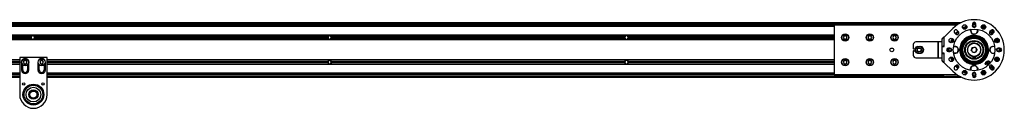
# Model space of a CAD drawing. Header units: millimetres. Extents: x 0 to 420, y 0 to 297.
# Tile 12 of 15: x 138.86 to 223.8, y 212.97 to 220.61. Entities that reach past the tile are written whole.
import ezdxf

# ---------------------------------------------------------------- set-up
doc = ezdxf.new("R2010")
doc.units = ezdxf.units.MM

msp = doc.modelspace()

# ---------------------------------------------------------------- linework, layer by layer
at = {"color": 7, "linetype": 'Continuous', "lineweight": 25}
for p, q in [((220.06134, 220.35454), (58.80395, 220.35454)), ((60.46053, 220.25987), (139.76335, 220.25987)), ((60.46053, 220.18888), (139.76335, 220.18888)), ((209.12669, 220.14155), (70.87331, 220.14155)), ((209.12669, 220.02322), (70.87331, 220.02322)), ((139.76335, 220.18888), (139.76335, 220.25987)), ((139.76335, 220.25987), (140, 220.25987)), ((140, 220.18888), (139.76335, 220.18888)), ((140, 220.18888), (140, 220.25987)), ((140, 220.25987), (140.23665, 220.25987)), ((140, 220.25987), (140, 220.18888)), ((140.23665, 220.18888), (140, 220.18888)), ((140.23665, 220.25987), (140.23665, 220.18888)), ((140.23665, 220.25987), (219.53947, 220.25987)), ((140.23665, 220.18888), (219.53947, 220.18888)), ((142.66893, 220.18888), (142.72152, 220.14155)), ((142.95818, 220.14155), (143.01077, 220.18888)), ((167.36774, 220.18888), (167.42033, 220.14155)), ((167.65699, 220.14155), (167.70958, 220.18888)), ((192.06655, 220.18888), (192.11914, 220.14155)), ((192.35579, 220.14155), (192.40838, 220.18888)), ((209.12669, 220.14155), (209.12669, 215.88177)), ((219.69932, 220.14155), (209.12669, 220.14155)), ((216.76536, 220.18888), (216.81795, 220.14155)), ((217.0546, 220.14155), (217.10719, 220.18888)), ((219.53947, 220.18888), (219.53947, 220.25987)), ((219.53947, 220.25987), (219.77612, 220.25987)), ((219.76904, 220.18888), (219.53947, 220.18888)), ((219.77612, 220.25987), (219.77612, 220.1935)), ((219.88374, 220.25987), (219.77612, 220.25987)), ((220.48762, 220.14155), (220.27434, 220.14155)), ((221.04222, 220.23621), (221.04222, 220.09422)), ((221.04359, 220.25666), (221.18785, 220.34633)), ((221.04876, 220.25987), (221.04406, 220.25987)), ((221.19605, 220.35454), (221.09776, 220.35454)), ((221.18785, 220.34633), (221.34791, 220.26073)), ((221.2969, 220.35236), (221.19605, 220.35454)), ((221.34987, 220.09422), (221.34987, 220.23621)), ((209.12669, 219.27303), (72.76655, 219.27303)), ((209.12669, 219.26119), (72.76655, 219.26119)), ((139.91802, 219.2186), (139.83604, 219.0766)), ((140.08198, 219.2186), (139.91802, 219.2186)), ((140.16396, 219.0766), (140.08198, 219.2186)), ((165.524, 219.2186), (165.44202, 219.0766)), ((165.68796, 219.2186), (165.524, 219.2186)), ((165.76994, 219.0766), (165.68796, 219.2186)), ((191.12999, 219.2186), (191.04801, 219.0766)), ((191.29394, 219.2186), (191.12999, 219.2186)), ((191.37592, 219.0766), (191.29394, 219.2186)), ((209.99132, 219.2186), (209.90934, 219.0766)), ((210.15528, 219.2186), (209.99132, 219.2186)), ((210.23726, 219.0766), (210.15528, 219.2186)), ((212.12121, 219.2186), (212.03923, 219.0766)), ((212.28517, 219.2186), (212.12121, 219.2186)), ((212.36715, 219.0766), (212.28517, 219.2186)), ((214.2511, 219.2186), (214.16912, 219.0766)), ((214.41506, 219.2186), (214.2511, 219.2186)), ((214.49704, 219.0766), (214.41506, 219.2186)), ((219.35531, 219.8524), (218.62149, 219.11858)), ((219.51428, 219.47588), (219.61469, 219.37548)), ((219.83223, 219.59302), (219.73183, 219.69342)), ((220.86245, 219.71095), (220.92148, 219.78846)), ((221.15906, 219.37933), (220.99226, 219.40069)), ((221.32586, 219.35797), (221.15906, 219.37933)), ((221.42776, 219.49175), (221.32586, 219.35797)), ((221.52965, 219.62552), (221.42776, 219.49175)), ((221.46475, 219.78066), (221.46032, 219.79071)), ((222.66027, 219.69342), (222.55987, 219.59302)), ((222.77741, 219.37548), (222.87781, 219.47588)), ((209.12669, 218.89201), (72.76655, 218.89201)), ((209.12669, 218.88018), (72.76655, 218.88018)), ((139.82894, 219.12393), (114.56508, 219.12393)), ((139.82894, 219.02927), (114.56508, 219.02927)), ((139.82251, 219.0766), (114.57151, 219.0766)), ((139.83604, 219.0766), (139.91802, 218.93461)), ((139.91802, 218.93461), (140.08198, 218.93461)), ((140.08198, 218.93461), (140.16396, 219.0766)), ((165.43492, 219.12393), (140.17106, 219.12393)), ((165.43492, 219.02927), (140.17106, 219.02927)), ((165.42849, 219.0766), (140.17749, 219.0766)), ((165.44202, 219.0766), (165.524, 218.93461)), ((165.524, 218.93461), (165.68796, 218.93461)), ((165.68796, 218.93461), (165.76994, 219.0766)), ((191.0409, 219.12393), (165.77705, 219.12393)), ((191.0409, 219.02927), (165.77705, 219.02927)), ((191.03447, 219.0766), (165.78347, 219.0766)), ((191.04801, 219.0766), (191.12999, 218.93461)), ((191.12999, 218.93461), (191.29394, 218.93461)), ((191.29394, 218.93461), (191.37592, 219.0766)), ((209.12669, 219.12393), (191.38303, 219.12393)), ((209.12669, 219.02927), (191.38303, 219.02927)), ((209.12669, 219.0766), (191.38946, 219.0766)), ((209.90934, 219.0766), (209.99132, 218.93461)), ((209.99132, 218.93461), (210.15528, 218.93461)), ((210.15528, 218.93461), (210.23726, 219.0766)), ((212.03923, 219.0766), (212.12121, 218.93461)), ((212.12121, 218.93461), (212.28517, 218.93461)), ((212.28517, 218.93461), (212.36715, 219.0766)), ((214.16912, 219.0766), (214.2511, 218.93461)), ((214.2511, 218.93461), (214.41506, 218.93461)), ((214.41506, 218.93461), (214.49704, 219.0766)), ((215.94233, 218.4613), (215.94233, 218.12999)), ((218.09759, 218.69796), (216.17898, 218.69796)), ((218.09759, 217.32536), (218.09759, 218.69796)), ((218.13127, 218.69796), (218.09759, 218.69796)), ((218.13127, 217.32536), (218.13127, 218.69796)), ((218.37766, 218.69796), (218.13127, 218.69796)), ((218.45066, 218.98001), (218.37766, 218.69796)), ((218.40151, 218.29564), (218.40151, 217.72767)), ((218.4795, 218.29564), (218.40151, 218.29564)), ((218.45066, 218.34298), (218.41376, 218.34298)), ((218.45066, 218.34298), (218.45066, 218.98001)), ((218.45066, 218.34298), (218.62149, 218.34298)), ((218.4795, 218.29564), (218.62149, 218.29564)), ((218.62149, 218.34298), (218.62149, 219.11858)), ((218.62149, 218.29564), (218.62149, 218.34298)), ((219.42905, 218.29955), (219.53019, 218.30278)), ((219.53019, 218.30278), (219.69826, 218.30814)), ((221.3461, 218.80239), (221.34603, 218.80218)), ((221.56952, 218.72436), (221.56953, 218.72437)), ((222.61694, 218.25158), (222.77975, 218.29366)), ((222.77975, 218.29366), (222.94256, 218.33574)), ((222.94256, 218.33574), (222.96568, 218.31221)), ((215.94233, 217.89333), (215.94233, 217.56202)), ((216.0462, 218.08266), (215.98966, 218.08266)), ((215.98966, 217.94066), (216.0462, 217.94066)), ((218.40151, 217.72767), (218.4795, 217.72767)), ((218.41376, 217.68034), (218.45066, 217.68034)), ((218.43217, 217.77501), (218.43217, 218.24831)), ((218.45066, 217.04331), (218.45066, 217.68034)), ((218.62149, 217.68034), (218.45066, 217.68034)), ((218.62149, 217.72767), (218.4795, 217.72767)), ((218.62149, 217.68034), (218.62149, 217.72767)), ((218.62149, 216.90474), (218.62149, 217.68034)), ((218.87501, 218.09384), (218.95664, 218.16477)), ((218.91903, 217.86706), (218.87501, 218.09384)), ((219.11349, 218.16549), (218.9715, 218.16549)), ((218.9715, 217.85783), (219.11349, 217.85783)), ((219.54875, 217.72054), (219.42764, 217.71668)), ((219.71683, 217.7259), (219.54875, 217.72054)), ((219.79623, 217.87414), (219.71683, 217.7259)), ((219.87563, 218.02238), (219.79623, 217.87414)), ((220.9467, 217.97357), (220.99254, 218.09106)), ((220.99254, 218.09106), (221.03839, 218.20856)), ((221.03839, 218.20856), (221.16306, 218.2276)), ((221.05406, 217.46173), (221.05406, 217.42002)), ((221.22904, 217.79571), (221.10436, 217.77667)), ((221.16306, 218.2276), (221.28774, 218.24665)), ((221.35371, 217.81476), (221.22904, 217.79571)), ((221.33804, 217.46173), (221.33804, 217.42002)), ((221.39956, 217.93226), (221.35371, 217.81476)), ((221.4454, 218.04975), (221.39956, 217.93226)), ((222.527, 217.92751), (222.57197, 218.08954)), ((222.57197, 218.08954), (222.61694, 218.25158)), ((222.92551, 217.72966), (222.76269, 217.68758)), ((222.97226, 217.74174), (222.92551, 217.72966)), ((223.4206, 218.16549), (223.27861, 218.16549)), ((223.27861, 217.85783), (223.4206, 217.85783)), ((223.5293, 217.98376), (223.4373, 217.85874)), ((223.45106, 218.16244), (223.5293, 217.98376)), ((138.86406, 217.14314), (72.76655, 217.14314)), ((138.86406, 217.13131), (72.76655, 217.13131)), ((138.86406, 216.76213), (72.76655, 216.76213)), ((138.86406, 216.75029), (72.76655, 216.75029)), ((138.86406, 216.99405), (114.56508, 216.99405)), ((138.86406, 216.89939), (114.56508, 216.89939)), ((138.86406, 216.94672), (114.57151, 216.94672)), ((141.2306, 217.34903), (138.86406, 217.34903)), ((138.86406, 217.34903), (138.86406, 214.1542)), ((139.01789, 216.94672), (139.01789, 216.28408)), ((139.12438, 216.28408), (139.12438, 216.72471)), ((139.25539, 217.08871), (139.17341, 216.94672)), ((139.17341, 216.94672), (139.25539, 216.80472)), ((139.41935, 217.08871), (139.25539, 217.08871)), ((139.25539, 216.80472), (139.41935, 216.80472)), ((139.50133, 216.94672), (139.41935, 217.08871)), ((139.41935, 216.80472), (139.50133, 216.94672)), ((139.55036, 216.72471), (139.55036, 216.28408)), ((139.65685, 216.28408), (139.65685, 216.94672)), ((140.43781, 216.94672), (140.43781, 216.28408)), ((140.5443, 216.28408), (140.5443, 216.72471)), ((140.67531, 217.08871), (140.59333, 216.94672)), ((140.59333, 216.94672), (140.67531, 216.80472)), ((140.83927, 217.08871), (140.67531, 217.08871)), ((140.67531, 216.80472), (140.83927, 216.80472)), ((140.92125, 216.94672), (140.83927, 217.08871)), ((140.83927, 216.80472), (140.92125, 216.94672)), ((140.97028, 216.72471), (140.97028, 216.28408)), ((141.07678, 216.28408), (141.07678, 216.94672)), ((141.2306, 214.1542), (141.2306, 217.34903)), ((209.12669, 217.14314), (141.2306, 217.14314)), ((209.12669, 217.13131), (141.2306, 217.13131)), ((165.43492, 216.99405), (141.2306, 216.99405)), ((165.42849, 216.94672), (141.2306, 216.94672)), ((165.43492, 216.89939), (141.2306, 216.89939)), ((209.12669, 216.76213), (141.2306, 216.76213)), ((209.12669, 216.75029), (141.2306, 216.75029)), ((165.524, 217.08871), (165.44202, 216.94672)), ((165.44202, 216.94672), (165.524, 216.80472)), ((165.68796, 217.08871), (165.524, 217.08871)), ((165.524, 216.80472), (165.68796, 216.80472)), ((165.76994, 216.94672), (165.68796, 217.08871)), ((165.68796, 216.80472), (165.76994, 216.94672)), ((191.0409, 216.99405), (165.77705, 216.99405)), ((191.0409, 216.89939), (165.77705, 216.89939)), ((191.03447, 216.94672), (165.78347, 216.94672)), ((191.12999, 217.08871), (191.04801, 216.94672)), ((191.04801, 216.94672), (191.12999, 216.80472)), ((191.29394, 217.08871), (191.12999, 217.08871)), ((191.12999, 216.80472), (191.29394, 216.80472)), ((191.37592, 216.94672), (191.29394, 217.08871)), ((191.29394, 216.80472), (191.37592, 216.94672)), ((209.12669, 216.99405), (191.38303, 216.99405)), ((209.12669, 216.89939), (191.38303, 216.89939)), ((209.12669, 216.94672), (191.38946, 216.94672)), ((209.99132, 217.08871), (209.90934, 216.94672)), ((209.90934, 216.94672), (209.99132, 216.80472)), ((210.15528, 217.08871), (209.99132, 217.08871)), ((209.99132, 216.80472), (210.15528, 216.80472)), ((210.23726, 216.94672), (210.15528, 217.08871)), ((210.15528, 216.80472), (210.23726, 216.94672)), ((212.12121, 217.08871), (212.03923, 216.94672)), ((212.03923, 216.94672), (212.12121, 216.80472)), ((212.28517, 217.08871), (212.12121, 217.08871)), ((212.12121, 216.80472), (212.28517, 216.80472)), ((212.36715, 216.94672), (212.28517, 217.08871)), ((212.28517, 216.80472), (212.36715, 216.94672)), ((214.2511, 217.08871), (214.16912, 216.94672)), ((214.16912, 216.94672), (214.2511, 216.80472)), ((214.41506, 217.08871), (214.2511, 217.08871)), ((214.2511, 216.80472), (214.41506, 216.80472)), ((214.49704, 216.94672), (214.41506, 217.08871)), ((214.41506, 216.80472), (214.49704, 216.94672)), ((216.17898, 217.32536), (218.09759, 217.32536)), ((218.09759, 217.32536), (218.13127, 217.32536)), ((218.13127, 217.32536), (218.37766, 217.32536)), ((218.37766, 217.32536), (218.45066, 217.04331)), ((218.62149, 216.90474), (219.35531, 216.17092)), ((219.61469, 216.64784), (219.51428, 216.54744)), ((220.34262, 217.09596), (220.28035, 217.15823)), ((220.28597, 217.26252), (220.28937, 217.26236)), ((220.40285, 217.40073), (220.40118, 217.40322)), ((220.44675, 217.10498), (220.44691, 217.10158)), ((220.58443, 217.21884), (220.58761, 217.21679)), ((220.92387, 216.45879), (220.98375, 216.61593)), ((220.98375, 216.61593), (221.14977, 216.64265)), ((221.05406, 217.42002), (221.33804, 217.42002)), ((221.14977, 216.64265), (221.3158, 216.66937)), ((222.1567, 216.77862), (222.15629, 216.77859)), ((222.18503, 216.76604), (222.17273, 216.76492)), ((222.17273, 216.76492), (222.17277, 216.76451)), ((222.18507, 216.76563), (222.17277, 216.76451)), ((222.18503, 216.76604), (222.18507, 216.76563)), ((222.19811, 216.78171), (222.19852, 216.78174)), ((222.23729, 216.97042), (222.237, 216.97071)), ((222.26663, 216.85755), (222.26625, 216.85739)), ((222.35807, 216.63886), (222.26625, 216.85739)), ((222.3584, 216.63914), (222.26663, 216.85755)), ((222.26945, 216.87371), (222.32151, 216.92577)), ((222.26974, 216.87342), (222.26945, 216.87371)), ((222.26974, 216.87342), (222.3218, 216.92548)), ((222.3218, 216.92548), (222.32151, 216.92577)), ((222.33766, 216.92859), (222.33782, 216.92897)), ((222.33766, 216.92859), (222.47311, 216.87168)), ((222.33782, 216.92897), (222.47327, 216.87206)), ((222.36955, 216.83431), (222.36993, 216.83447)), ((222.36955, 216.83431), (222.42617, 216.69954)), ((222.36993, 216.83447), (222.42649, 216.69984)), ((222.38961, 216.85437), (222.38945, 216.85399)), ((222.45345, 216.82709), (222.38945, 216.85399)), ((222.45361, 216.82747), (222.38961, 216.85437)), ((222.43639, 216.73653), (222.43601, 216.73637)), ((222.44118, 216.72376), (222.43601, 216.73637)), ((222.44156, 216.72392), (222.43639, 216.73653)), ((222.43955, 216.75227), (222.43926, 216.75256)), ((222.44156, 216.72392), (222.44118, 216.72376)), ((222.45361, 216.82747), (222.45345, 216.82709)), ((222.47202, 216.83402), (222.47238, 216.83382)), ((222.47311, 216.87168), (222.47327, 216.87206)), ((222.48088, 216.85274), (222.48126, 216.85258)), ((222.87781, 216.54744), (222.77741, 216.64784)), ((58.80395, 215.76345), (138.86406, 215.76345)), ((138.86406, 216.0001), (70.87331, 216.0001)), ((138.86406, 215.88177), (70.87331, 215.88177)), ((209.12669, 216.0001), (141.2306, 216.0001)), ((209.12669, 215.88177), (141.2306, 215.88177)), ((141.2306, 215.76345), (218.00921, 215.76345)), ((209.12669, 215.88177), (219.69932, 215.88177)), ((218.23752, 215.71935), (218.01584, 215.75844)), ((218.01749, 215.77722), (218.51277, 215.77722)), ((218.17976, 215.75356), (218.06148, 215.76391)), ((218.17976, 215.75356), (218.24163, 215.74265)), ((218.52042, 215.75356), (218.17976, 215.75356)), ((218.23752, 215.71935), (218.24163, 215.74265)), ((218.5437, 215.75783), (218.52042, 215.75356)), ((218.52755, 215.78241), (218.52613, 215.78136)), ((218.53601, 215.84201), (218.53269, 215.88177)), ((218.53319, 215.85515), (218.53773, 215.80083)), ((218.56984, 215.77972), (218.54693, 215.77385)), ((218.57107, 215.67971), (218.54693, 215.77385)), ((218.54693, 215.77385), (218.55109, 215.72412)), ((218.56984, 215.77972), (218.58955, 215.70284)), ((218.7208, 215.88177), (218.7208, 215.86776)), ((218.7208, 215.86776), (218.72699, 215.87396)), ((218.72699, 215.88177), (218.72699, 215.87396)), ((218.75066, 215.8503), (218.74446, 215.8441)), ((218.74446, 215.8441), (219.75441, 215.8441)), ((218.75066, 215.8503), (219.74514, 215.8503)), ((219.73183, 216.3299), (219.83223, 216.4303)), ((220.27434, 215.88177), (220.48762, 215.88177)), ((220.43375, 215.88177), (220.46835, 215.87062)), ((220.864, 216.30165), (220.92387, 216.45879)), ((221.04222, 215.9291), (221.04222, 215.78711)), ((221.27526, 215.68962), (221.05094, 215.73607)), ((221.34919, 215.7726), (221.27526, 215.68962)), ((221.34987, 215.78711), (221.34987, 215.9291)), ((221.46032, 216.23261), (221.46823, 216.25137)), ((221.5281, 216.40852), (221.46823, 216.25137)), ((222.55987, 216.4303), (222.66027, 216.3299)), ((58.80395, 215.66878), (138.86406, 215.66878)), ((141.2306, 215.66878), (220.06134, 215.66878)), ((218.55109, 215.72412), (218.52818, 215.71824)), ((218.53028, 215.71004), (218.52818, 215.71824)), ((218.55319, 215.71592), (218.53028, 215.71004)), ((218.55109, 215.72412), (218.55319, 215.71592)), ((218.57102, 215.6797), (218.57107, 215.67971)), ((218.64797, 215.70211), (218.64797, 215.67845)), ((218.64797, 215.70211), (219.99497, 215.70211)), ((220.0416, 215.67845), (218.64797, 215.67845)), ((221.09776, 215.66878), (221.19605, 215.66878)), ((221.19605, 215.66878), (221.2969, 215.67095))]:
    msp.add_line(p, q, dxfattribs=at)
at = {"color": 7, "linetype": 'Continuous', "lineweight": 25, "flags": 128}
for points in [[(219.58515, 219.40501), (219.67342, 219.50097), (219.8027, 219.62256)], [(222.5894, 219.62256), (222.71868, 219.50097), (222.80695, 219.40501)], [(222.87405, 219.47212), (222.76904, 219.58465), (222.65651, 219.68966)], [(222.87405, 219.47212), (222.76904, 219.58465), (222.65651, 219.68966)], [(222.89009, 219.48973), (222.78578, 219.60139), (222.67412, 219.7057)], [(222.92249, 219.59548), (222.81718, 219.70311), (222.77987, 219.7381)], [(222.92551, 217.72966), (222.96169, 217.74158), (222.9751, 217.74739)], [(219.80418, 216.40224), (219.67492, 216.52381), (219.58663, 216.61979)], [(219.63907, 216.66768), (219.75831, 216.54081), (219.85207, 216.45468)], [(220.40118, 217.40322), (220.40128, 217.40446), (220.40171, 217.40988)], [(220.59427, 217.21732), (220.59304, 217.21722), (220.58761, 217.21679)], [(222.54003, 216.45468), (222.63379, 216.54081), (222.75303, 216.66768)], [(222.80547, 216.61979), (222.71718, 216.52381), (222.58792, 216.40224)], [(220.43326, 215.85702), (220.41488, 215.86313), (220.36177, 215.88177)], [(222.65651, 216.33366), (222.76904, 216.43867), (222.87405, 216.5512)], [(222.65651, 216.33366), (222.76904, 216.43867), (222.87405, 216.5512)], [(222.67412, 216.31762), (222.78578, 216.42193), (222.89009, 216.53359)], [(222.77987, 216.28522), (222.81718, 216.32021), (222.92249, 216.42784)]]:
    msp.add_lwpolyline(points, dxfattribs=at)
at = {"color": 7, "linetype": 'Continuous', "lineweight": 25}
for centre, radius in [((220.38098, 219.97942), 0.19524), ((220.38098, 219.97942), 0.19406), ((221.19605, 220.09422), 0.14199), ((221.19605, 220.09422), 0.11359), ((222.01112, 219.97942), 0.19524), ((222.01112, 219.97942), 0.19406), ((210.0733, 219.0766), 0.31948), ((210.0733, 219.0766), 0.30765), ((210.0733, 219.0766), 0.29345), ((212.20319, 219.0766), 0.31948), ((212.20319, 219.0766), 0.30765), ((212.20319, 219.0766), 0.29345), ((214.33308, 219.0766), 0.31948), ((214.33308, 219.0766), 0.30765), ((214.33308, 219.0766), 0.29345), ((221.19605, 218.01166), 1.79857), ((221.19605, 218.01166), 1.16466), ((216.46297, 218.01166), 0.32607), ((216.46297, 218.01166), 0.32606), ((216.46297, 218.01166), 0.32346), ((216.46297, 218.01166), 0.314), ((219.22829, 218.82673), 0.19524), ((219.22829, 218.82673), 0.19406), ((221.19605, 218.01166), 1.09368), ((221.19605, 218.01166), 1.01378), ((221.19605, 218.01166), 0.80462), ((221.19605, 218.01166), 0.75729), ((221.19605, 218.01166), 0.56797), ((223.16381, 218.82673), 0.19524), ((223.16381, 218.82673), 0.19406), ((214.09642, 218.01166), 0.16092), ((216.46297, 218.01166), 0.1918), ((216.46297, 218.01166), 0.18932), ((216.46297, 218.01166), 0.16092), ((219.11349, 218.01166), 0.14199), ((219.11349, 218.01166), 0.11359), ((223.27861, 218.01166), 0.14199), ((223.27861, 218.01166), 0.11359), ((139.33737, 216.94672), 0.30765), ((139.33737, 216.94672), 0.29345), ((140.75729, 216.94672), 0.30765), ((140.75729, 216.94672), 0.29345), ((210.0733, 216.94672), 0.31948), ((210.0733, 216.94672), 0.30765), ((210.0733, 216.94672), 0.29345), ((212.20319, 216.94672), 0.31948), ((212.20319, 216.94672), 0.30765), ((212.20319, 216.94672), 0.29345), ((214.33308, 216.94672), 0.31948), ((214.33308, 216.94672), 0.30765), ((214.33308, 216.94672), 0.29345), ((219.22829, 217.19659), 0.19524), ((219.22829, 217.19659), 0.19406), ((223.16381, 217.19659), 0.19524), ((223.16381, 217.19659), 0.19406), ((220.38098, 216.0439), 0.19524), ((220.38098, 216.0439), 0.19406), ((221.19605, 215.9291), 0.14199), ((221.19605, 215.9291), 0.11359), ((222.01112, 216.0439), 0.19524), ((222.01112, 216.0439), 0.19406), ((139.21904, 215.07715), 0.09939), ((140.04733, 214.1542), 0.90301), ((140.04733, 214.1542), 0.90301), ((140.04733, 214.1542), 0.80462), ((140.87562, 215.07715), 0.09939), ((140.04733, 214.1542), 0.63897), ((140.04733, 214.1542), 0.40231), ((140.04733, 214.1542), 0.30765)]:
    msp.add_circle(centre, radius, dxfattribs=at)
for centre, radius, start, end in [((221.19605, 218.01166), 2.6032, 225, 135), ((221.19605, 218.01166), 2.12989, 107.2779106, 117.7220894), ((221.19605, 218.01166), 2.1278, 107.2756508, 117.7243492), ((221.19605, 220.23621), 0.15383, 0, 180), ((221.19605, 220.09422), 0.15383, 180, 0), ((221.19605, 218.01166), 2.1278, 62.2756508, 72.7243492), ((221.19605, 218.01166), 2.12989, 62.2779106, 72.7220894), ((221.19605, 218.01166), 2.12989, 62.2779106, 72.7220894), ((221.19605, 218.01166), 2.22455, 63.0398273, 71.9601727), ((221.19605, 218.01166), 2.22455, 63.0398273, 71.9601727), ((221.19605, 218.01166), 2.24821, 63.4719861, 71.5280139), ((140, 219.0766), 0.17749, 15.46601, 164.53399), ((165.60598, 219.0766), 0.17749, 15.46601, 164.53399), ((191.21196, 219.0766), 0.17749, 15.46601, 164.53399), ((219.62306, 219.58465), 0.15383, 45, 225), ((221.19605, 218.01166), 2.1278, 130.8542963, 139.1457037), ((219.72346, 219.48425), 0.15383, 225, 45), ((221.19605, 218.01166), 2.05682, 130.8006352, 139.1993648), ((221.19605, 218.01166), 1.24973, 227.9362174, 222.0637826), ((221.19605, 218.01166), 1.17875, 230.5403744, 219.4596256), ((221.19605, 218.01166), 2.05682, 107.5772864, 117.4227136), ((221.19605, 219.66824), 0.29127, 155.1350558, 202.7035213), ((221.19605, 219.66824), 0.29127, 202.7035213, 262.7035213), ((221.19605, 219.66824), 0.29127, 262.7035213, 322.7035213), ((221.19605, 219.66824), 0.29127, 322.7035213, 22.7035213), ((221.19605, 218.01166), 2.05682, 62.5772864, 72.4227136), ((222.66864, 219.48425), 0.15383, 135, 315), ((221.19605, 218.01166), 2.05682, 40.8006352, 49.1993648), ((221.19605, 218.01166), 2.1278, 40.8542963, 49.1457037), ((221.19605, 218.01166), 2.12989, 40.8583656, 49.1416344), ((222.76904, 219.58465), 0.15383, 315, 135), ((140, 219.0766), 0.17749, 164.53399, 180), ((140, 219.0766), 0.17749, 180, 195.46601), ((140, 219.0766), 0.17749, 195.46601, 344.53399), ((140, 219.0766), 0.17749, 0, 15.46601), ((140, 219.0766), 0.17749, 344.53399, 0), ((165.60598, 219.0766), 0.17749, 164.53399, 180), ((165.60598, 219.0766), 0.17749, 180, 195.46601), ((165.60598, 219.0766), 0.17749, 195.46601, 344.53399), ((165.60598, 219.0766), 0.17749, 0, 15.46601), ((165.60598, 219.0766), 0.17749, 344.53399, 0), ((191.21196, 219.0766), 0.17749, 164.53399, 180), ((191.21196, 219.0766), 0.17749, 180, 195.46601), ((191.21196, 219.0766), 0.17749, 195.46601, 344.53399), ((191.21196, 219.0766), 0.17749, 0, 15.46601), ((191.21196, 219.0766), 0.17749, 344.53399, 0), ((216.17898, 218.4613), 0.23665, 90, 180), ((216.3683, 218.01166), 0.29582, 100.134954, 159.8287287), ((216.55763, 218.01166), 0.29582, 280.134954, 79.865046), ((218.45642, 218.30668), 0.056, 139.6093081, 191.3690545), ((218.4795, 218.24831), 0.04733, 90, 180), ((218.59357, 218.30668), 0.056, 139.6093081, 191.3690545), ((221.19605, 218.01166), 2.12989, 152.2779106, 162.7220894), ((221.19605, 218.01166), 2.1278, 152.2756508, 162.7243492), ((221.19605, 218.01166), 2.05682, 152.5772864, 162.4227136), ((219.53947, 218.01166), 0.29127, 91.8264241, 114.8649442), ((219.53947, 218.01166), 0.29127, 31.8264241, 91.8264241), ((221.19605, 218.01166), 0.99655, 232.8532876, 180), ((221.19605, 218.01166), 0.99655, 232.8532876, 217.1467124), ((221.19605, 218.01166), 0.59164, 0, 256.1134596), ((222.85263, 218.01166), 0.29127, 104.4903106, 164.4903106), ((222.85263, 218.01166), 0.29127, 65.1350558, 104.4903106), ((221.19605, 218.01166), 2.05682, 17.5772864, 27.4227136), ((221.19605, 218.01166), 2.1278, 17.2756508, 27.7243492), ((221.19605, 218.01166), 2.12989, 17.2779106, 27.7220894), ((221.19605, 218.01166), 2.12989, 17.2779106, 27.7220894), ((221.19605, 218.01166), 2.22455, 18.0398273, 26.9601727), ((221.19605, 218.01166), 2.22455, 18.0398273, 26.9601727), ((221.19605, 218.01166), 2.24821, 18.471986, 26.528014), ((215.98966, 218.12999), 0.04733, 180, 270), ((215.98966, 217.89333), 0.04733, 90, 180), ((216.17898, 217.56202), 0.23665, 180, 270), ((216.0462, 218.12999), 0.04733, 270, 339.8287287), ((216.0462, 217.89333), 0.04733, 20.1712713, 90), ((216.3683, 218.01166), 0.29582, 200.1712713, 259.865046), ((218.45642, 217.71663), 0.056, 168.6309455, 220.3906919), ((218.4795, 217.77501), 0.04733, 180, 270), ((218.59357, 217.71663), 0.056, 168.6309455, 220.3906919), ((218.9715, 218.01166), 0.15383, 90, 270), ((219.11349, 218.01166), 0.15383, 270, 90), ((219.53947, 218.01166), 0.29127, 245.1350558, 271.8264241), ((219.53947, 218.01166), 0.29127, 271.8264241, 331.8264241), ((219.53947, 218.01166), 0.29127, 331.8264241, 31.8264241), ((221.19605, 218.01166), 0.99655, 180, 217.1467124), ((221.19605, 218.01166), 0.21845, 158.6854315, 218.6854315), ((221.19605, 218.01166), 0.21845, 98.6854315, 158.6854315), ((221.19605, 218.01166), 0.21845, 218.6854315, 278.6854315), ((221.19605, 218.01166), 0.21845, 38.6854315, 98.6854315), ((221.19605, 218.01166), 0.21845, 278.6854315, 338.6854315), ((221.19605, 218.01166), 0.59164, 283.8865404, 0), ((221.19605, 218.01166), 0.21845, 338.6854315, 38.6854315), ((222.85263, 218.01166), 0.29127, 164.4903106, 224.4903106), ((222.85263, 218.01166), 0.29127, 224.4903106, 284.4903106), ((223.27861, 218.01166), 0.15383, 90, 270), ((223.4206, 218.01166), 0.15383, 270, 90), ((221.19605, 218.01166), 2.34288, 357.5329997, 2.4670003), ((139.33737, 216.94672), 0.31948, 0, 180), ((140.75729, 216.94672), 0.31948, 0, 180), ((165.60598, 216.94672), 0.17749, 164.53399, 180), ((165.60598, 216.94672), 0.17749, 180, 195.46601), ((165.60598, 216.94672), 0.17749, 15.46601, 164.53399), ((165.60598, 216.94672), 0.17749, 195.46601, 344.53399), ((165.60598, 216.94672), 0.17749, 0, 15.46601), ((165.60598, 216.94672), 0.17749, 344.53399, 0), ((191.21196, 216.94672), 0.17749, 164.53399, 180), ((191.21196, 216.94672), 0.17749, 180, 195.46601), ((191.21196, 216.94672), 0.17749, 15.46601, 164.53399), ((191.21196, 216.94672), 0.17749, 195.46601, 344.53399), ((191.21196, 216.94672), 0.17749, 0, 15.46601), ((191.21196, 216.94672), 0.17749, 344.53399, 0), ((221.19605, 218.01166), 2.12989, 197.2779106, 207.7220894), ((221.19605, 218.01166), 2.1278, 197.2756508, 207.7243492), ((221.19605, 218.01166), 2.05682, 197.5772864, 207.4227136), ((221.19605, 218.01166), 2.12989, 220.8583656, 229.1416344), ((219.72346, 216.53907), 0.15383, 315, 135), ((221.19605, 218.01166), 1.17829, 219.4509596, 230.3205555), ((221.19605, 218.01166), 1.17829, 219.6707165, 230.2887536), ((221.19605, 218.01166), 1.17501, 223.034622, 226.965378), ((220.38285, 217.3956), 0.02367, 0, 37.1467124), ((220.38286, 217.39559), 0.02365, 356.1274567, 37.1686536), ((221.19605, 218.01166), 1.00263, 222.7496854, 227.2503146), ((220.57999, 217.19846), 0.02367, 52.8532876, 93.9266438), ((220.57998, 217.19847), 0.02365, 52.8313459, 93.8885366), ((221.19605, 216.35508), 0.29127, 99.141879, 159.141879), ((221.19605, 216.35508), 0.29127, 39.141879, 99.141879), ((222.1714, 216.7796), 0.01515, 183.8059027, 275.1668901), ((222.1714, 216.7796), 0.01473, 183.8059027, 275.1668901), ((222.18367, 216.78047), 0.0145, 275.4025907, 4.921885), ((222.18367, 216.78047), 0.01491, 275.3993026, 4.9087043), ((222.27999, 216.86317), 0.01491, 135, 202.7907115), ((222.27999, 216.86317), 0.0145, 135, 202.7907115), ((222.33205, 216.91523), 0.01491, 67.2092914, 135), ((222.33205, 216.91523), 0.0145, 67.2092914, 135), ((222.38367, 216.84024), 0.01532, 67.209261, 202.7907107), ((222.38367, 216.84024), 0.01491, 67.209261, 202.7907107), ((222.44981, 216.74203), 0.01491, 135.0349954, 202.2904935), ((222.44981, 216.74203), 0.0145, 135.0349954, 202.2904935), ((222.45498, 216.72942), 0.01491, 202.2904935, 230.4697665), ((222.45498, 216.72942), 0.0145, 202.2904935, 230.6547034), ((222.45923, 216.84084), 0.01491, 247.209261, 331.9349786), ((222.45923, 216.84084), 0.0145, 247.209261, 331.9349786), ((222.4675, 216.85831), 0.0145, 337.3787029, 67.2092914), ((222.4675, 216.85831), 0.01491, 337.3787029, 67.2092914), ((222.66864, 216.53907), 0.15383, 45, 225), ((221.19605, 218.01166), 2.12989, 310.8583656, 319.1416344), ((221.19605, 218.01166), 2.12989, 310.8583656, 319.1416344), ((221.19605, 218.01166), 2.05682, 332.5772864, 342.4227136), ((221.19605, 218.01166), 2.1278, 332.2756508, 342.7243492), ((221.19605, 218.01166), 2.12989, 332.2779106, 342.7220894), ((221.19605, 218.01166), 2.12989, 332.2779106, 342.7220894), ((221.19605, 218.01166), 2.22455, 333.0398273, 341.9601727), ((221.19605, 218.01166), 2.22455, 333.0398273, 341.9601727), ((221.19605, 218.01166), 2.24821, 333.471986, 341.528014), ((139.33737, 216.28408), 0.31948, 180, 0), ((139.33737, 216.28408), 0.21299, 180, 0), ((140.75729, 216.28408), 0.31948, 180, 0), ((140.75729, 216.28408), 0.21299, 180, 0), ((218.01766, 215.76774), 0.00948, 91.0244428, 258.9755572), ((218.51315, 215.79923), 0.02303, 268.4282329, 359.054917), ((218.51277, 215.80089), 0.02367, 270.0191772, 304.3758781), ((219.62306, 216.43867), 0.15383, 135, 315), ((221.19605, 218.01166), 2.12989, 242.2779106, 252.7220894), ((221.19605, 218.01166), 2.1278, 242.2756508, 252.7243492), ((221.19605, 218.01166), 2.05682, 242.5772864, 252.4227136), ((221.19605, 216.35508), 0.29127, 159.141879, 204.8649442), ((221.19605, 215.9291), 0.15383, 0, 180), ((221.19605, 215.78711), 0.15383, 180, 0), ((221.19605, 216.35508), 0.29127, 339.141879, 39.141879), ((221.19605, 218.01166), 2.05682, 287.5772864, 297.4227136), ((221.19605, 218.01166), 2.1278, 287.2756508, 297.7243492), ((221.19605, 218.01166), 2.12989, 287.2779106, 297.7220894), ((221.19605, 218.01166), 2.12989, 287.2779106, 297.7220894), ((221.19605, 218.01166), 2.22455, 288.0398273, 296.9601727), ((221.19605, 218.01166), 2.22455, 288.0398273, 296.9601727), ((221.19605, 218.01166), 2.24821, 288.4719861, 296.5280139), ((222.76904, 216.43867), 0.15383, 225, 45), ((140.04733, 214.1542), 1.18327, 180, 0)]:
    msp.add_arc(centre, radius, start, end, dxfattribs=at)
for centre, major_axis, ratio, start_param, end_param in [((220.33057, 217.20843), (0.07102, 0), 0.99969546, 3.64159814, 3.92683852), ((220.39282, 217.14618), (0, 0.07102), 0.99969546, 2.35634678, 2.64158717), ((218.09798, 215.75356), (0.08054, -0.02366), 0.00479343, 3.10782516, 4.2435224), ((218.64847, 218.0503), (0.20423, 2.33432), 0.99984653, 3.05433952, 3.1784061), ((218.51276, 215.75356), (0, 0.02367), 0.03491013, 6.26573201, 6.57797169), ((219.00898, 215.84522), (0.04232, -0.50599), 0.9787714, 4.81224542, 4.88350159), ((219.00485, 215.89461), (-0.04022, 0.48088), 0.98083146, 1.51553927, 1.74190894), ((219.00898, 215.84522), (-0.04039, 0.4829), 0.97671996, 1.67065277, 1.74190894), ((219.00485, 215.89461), (0.03829, -0.4578), 0.9787714, 4.65864526, 4.88350159), ((218.74447, 215.86777), (0.01674, 0.01674), 0.99969546, 2.35634678, 3.92683852), ((218.75066, 215.87397), (0.01674, 0.01674), 0.99969546, 2.35634678, 3.92683852), ((218.64847, 218.0503), (0.20629, 2.35789), 0.9998496, 3.05433952, 3.18382074), ((218.62321, 217.76161), (-1.89958, 2.00028), 0.63102628, 2.12993617, 2.1343984), ((218.64803, 218.04534), (0.20629, 2.35789), 0.9998496, 3.19632581, 3.22884579), ((218.64803, 218.04534), (0.20423, 2.33432), 0.99984653, 3.20390865, 3.22884579)]:
    msp.add_ellipse(centre, major_axis=major_axis, ratio=ratio, start_param=start_param, end_param=end_param, dxfattribs=at)
for points, knots in [([(220.92735, 219.55582), (220.91007, 219.59713), (220.88829, 219.64917), (220.86687, 219.70039), (220.86245, 219.71095)], [0, 0, 0, 0, 0.793814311, 1, 1, 1, 1]), ([(220.99226, 219.40069), (220.99112, 219.4034), (220.96973, 219.45454), (220.94796, 219.50656), (220.92735, 219.55582)], [0, 0, 0, 0, 0.052974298, 1, 1, 1, 1]), ([(221.46475, 219.78066), (221.48536, 219.73139), (221.50712, 219.67938), (221.52852, 219.62823), (221.52965, 219.62552)], [0, 0, 0, 0, 0.9470257, 1, 1, 1, 1]), ([(219.69826, 218.30814), (219.7043, 218.29841), (219.73358, 218.25124), (219.76333, 218.20331), (219.78694, 218.16526)], [0, 0, 0, 0, 0.20618569, 1, 1, 1, 1]), ([(219.78694, 218.16526), (219.81511, 218.11989), (219.84484, 218.07198), (219.87408, 218.02487), (219.87563, 218.02238)], [0, 0, 0, 0, 0.947025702, 1, 1, 1, 1]), ([(221.02553, 217.87512), (221.00454, 217.90134), (220.97809, 217.93436), (220.95206, 217.96687), (220.9467, 217.97357)], [0, 0, 0, 0, 0.79381431, 1, 1, 1, 1]), ([(221.10436, 217.77667), (221.10299, 217.77839), (221.077, 217.81084), (221.05056, 217.84386), (221.02553, 217.87512)], [0, 0, 0, 0, 0.0529743, 1, 1, 1, 1]), ([(221.28774, 218.24665), (221.2931, 218.23995), (221.31913, 218.20744), (221.34558, 218.17442), (221.36657, 218.1482)], [0, 0, 0, 0, 0.20618569, 1, 1, 1, 1]), ([(221.36657, 218.1482), (221.3916, 218.11694), (221.41804, 218.08393), (221.44402, 218.05147), (221.4454, 218.04975)], [0, 0, 0, 0, 0.9470257, 1, 1, 1, 1]), ([(222.64485, 217.80754), (222.61347, 217.83949), (222.57393, 217.87973), (222.53502, 217.91934), (222.527, 217.92751)], [0, 0, 0, 0, 0.79381431, 1, 1, 1, 1]), ([(222.76269, 217.68758), (222.76064, 217.68968), (222.72179, 217.72922), (222.68227, 217.76945), (222.64485, 217.80754)], [0, 0, 0, 0, 0.0529743, 1, 1, 1, 1]), ([(220.26825, 217.17439), (220.26523, 217.18138), (220.25919, 217.19538), (220.25923, 217.21799), (220.26498, 217.23683), (220.27308, 217.24998), (220.2786, 217.256), (220.28097, 217.25822), (220.28139, 217.25862)], [0, 0, 0, 0, 0.21020849, 0.42107295, 0.61422647, 0.78498548, 0.96122621, 1, 1, 1, 1]), ([(220.28139, 217.25862), (220.28209, 217.25926), (220.28472, 217.26168), (220.28544, 217.26217), (220.28597, 217.26252)], [0, 0, 0, 0, 0.26580337, 1, 1, 1, 1]), ([(220.28937, 217.26236), (220.29006, 217.26175), (220.29143, 217.26052), (220.29975, 217.25113), (220.31185, 217.23748), (220.32509, 217.22281), (220.33385, 217.21338), (220.33719, 217.20979)], [0, 0, 0, 0, 0.2161996, 0.43238516, 0.64899153, 0.86627831, 1, 1, 1, 1]), ([(220.44301, 217.097), (220.44063, 217.09458), (220.43584, 217.08971), (220.42185, 217.0808), (220.40413, 217.07535), (220.38485, 217.07477), (220.36953, 217.07845), (220.36115, 217.08267), (220.35878, 217.08386)], [0, 0, 0, 0, 0.19497791, 0.39077553, 0.5690398, 0.73900754, 0.92610759, 1, 1, 1, 1]), ([(220.39418, 217.1528), (220.40004, 217.14737), (220.41178, 217.13651), (220.42767, 217.12231), (220.43973, 217.11165), (220.44591, 217.10608), (220.44652, 217.10528), (220.44675, 217.10498)], [0, 0, 0, 0, 0.21728563, 0.43456271, 0.65199917, 0.86910652, 1, 1, 1, 1]), ([(220.4064, 217.39545), (220.40479, 217.39768), (220.40153, 217.4022), (220.4013, 217.40288), (220.40118, 217.40322)], [0, 0, 0, 0, 0.49408973, 1, 1, 1, 1]), ([(220.40637, 217.39543), (220.40533, 217.39689), (220.40353, 217.39943), (220.40338, 217.39969), (220.40332, 217.39979)], [0, 0, 0, 0, 0.5764767, 1, 1, 1, 1]), ([(220.45979, 217.33108), (220.45279, 217.33883), (220.43875, 217.35436), (220.42141, 217.3755), (220.41016, 217.39008), (220.40726, 217.39423), (220.4064, 217.39545)], [0, 0, 0, 0, 0.290273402, 0.581898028, 0.877187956, 1, 1, 1, 1]), ([(220.44691, 217.10158), (220.44644, 217.10091), (220.44587, 217.10011), (220.4434, 217.09742), (220.44301, 217.097)], [0, 0, 0, 0, 0.84409521, 1, 1, 1, 1]), ([(220.57837, 217.22309), (220.57588, 217.22489), (220.56959, 217.22945), (220.55217, 217.24323), (220.53263, 217.25976), (220.52017, 217.27111), (220.51547, 217.2754)], [0, 0, 0, 0, 0.20147995, 0.50819209, 0.81420341, 1, 1, 1, 1]), ([(220.58438, 217.2188), (220.5844, 217.21879), (220.58457, 217.21869), (220.58305, 217.21964), (220.58017, 217.22173), (220.57834, 217.22305)], [0, 0, 0, 0, 0.05059581, 0.3976325, 1, 1, 1, 1]), ([(220.58761, 217.21679), (220.58691, 217.21707), (220.58597, 217.21744), (220.57992, 217.22194), (220.57837, 217.22309)], [0, 0, 0, 0, 0.74502385, 1, 1, 1, 1]), ([(221.3158, 216.66937), (221.32303, 216.66049), (221.35807, 216.61743), (221.39368, 216.57367), (221.42195, 216.53894)], [0, 0, 0, 0, 0.20618569, 1, 1, 1, 1]), ([(222.15629, 216.77859), (222.15682, 216.79781), (222.15812, 216.84504), (222.18711, 216.91276), (222.22116, 216.95231), (222.237, 216.97071)], [0, 0, 0, 0, 0.26852537, 0.65986699, 1, 1, 1, 1]), ([(222.1567, 216.77862), (222.15724, 216.79784), (222.15854, 216.84504), (222.18753, 216.91263), (222.22152, 216.95209), (222.23729, 216.97042)], [0, 0, 0, 0, 0.26898058, 0.66060797, 1, 1, 1, 1]), ([(222.43955, 216.75227), (222.45262, 216.76607), (222.48303, 216.79817), (222.51275, 216.854), (222.52175, 216.90864), (222.5159, 216.94949), (222.50037, 216.98011), (222.47289, 217.0013), (222.43575, 217.01304), (222.38558, 217.01216), (222.32193, 216.98901), (222.25728, 216.93804), (222.21209, 216.87107), (222.19724, 216.81495), (222.19793, 216.78852), (222.19811, 216.78171)], [0, 0, 0, 0, 0.08230172, 0.19146535, 0.26840711, 0.31839831, 0.36842463, 0.41297621, 0.46510887, 0.53457121, 0.62666958, 0.75387047, 0.88547263, 0.9705228, 1, 1, 1, 1]), ([(222.43926, 216.75256), (222.45233, 216.76636), (222.48269, 216.79841), (222.51235, 216.85414), (222.52132, 216.90862), (222.51551, 216.9493), (222.50007, 216.97981), (222.47271, 217.00092), (222.43571, 217.01262), (222.3857, 217.01175), (222.3222, 216.98868), (222.25766, 216.93783), (222.21253, 216.87101), (222.19766, 216.81497), (222.19835, 216.78856), (222.19852, 216.78174)], [0, 0, 0, 0, 0.082498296, 0.191634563, 0.268539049, 0.318425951, 0.368345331, 0.412830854, 0.464871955, 0.534278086, 0.626364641, 0.753611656, 0.885306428, 0.97037995, 1, 1, 1, 1]), ([(222.237, 216.97071), (222.25111, 216.98349), (222.28867, 217.01752), (222.35555, 217.04913), (222.42632, 217.05728), (222.4819, 217.04526), (222.52451, 217.01762), (222.55231, 216.9754), (222.56302, 216.92604), (222.56071, 216.86924), (222.54433, 216.83391), (222.53548, 216.81482)], [0, 0, 0, 0, 0.10732484, 0.28575393, 0.40651742, 0.50360293, 0.60130914, 0.68517475, 0.78220901, 0.88232935, 1, 1, 1, 1]), ([(222.23729, 216.97042), (222.2514, 216.9832), (222.28893, 217.01719), (222.35571, 217.04873), (222.42632, 217.05685), (222.48175, 217.04486), (222.52423, 217.0173), (222.55194, 216.97519), (222.56261, 216.92595), (222.56025, 216.869), (222.54376, 216.83348), (222.53479, 216.81416)], [0, 0, 0, 0, 0.10737865, 0.28557793, 0.40610182, 0.50296152, 0.60044222, 0.68408091, 0.78091811, 0.88085417, 1, 1, 1, 1]), ([(222.48088, 216.85274), (222.4802, 216.85113), (222.47883, 216.84793), (222.47596, 216.84165), (222.47359, 216.83706), (222.47202, 216.83402)], [0, 0, 0, 0, 0.25232852, 0.50465729, 1, 1, 1, 1]), ([(222.48126, 216.85258), (222.48058, 216.85098), (222.47922, 216.84777), (222.47633, 216.84148), (222.47396, 216.83688), (222.47238, 216.83382)], [0, 0, 0, 0, 0.2518514, 0.50370306, 1, 1, 1, 1]), ([(218.06148, 215.76391), (218.05521, 215.76435), (218.04259, 215.76524), (218.028, 215.7639), (218.01976, 215.76155), (218.01658, 215.76028), (218.01491, 215.75934), (218.01453, 215.75885), (218.0149, 215.75861), (218.01546, 215.7585), (218.0158, 215.75845), (218.01584, 215.75844)], [0, 0, 0, 0, 0.323343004, 0.649972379, 0.736231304, 0.822972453, 0.888005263, 0.938171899, 0.972672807, 0.996338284, 1, 1, 1, 1]), ([(218.5148, 215.77267), (218.51429, 215.77322), (218.51316, 215.77441), (218.51252, 215.77557), (218.51252, 215.77609), (218.51252, 215.77621)], [0, 0, 0, 0, 0.39296183, 0.85764931, 1, 1, 1, 1]), ([(218.53797, 215.79126), (218.53731, 215.78913), (218.536, 215.78486), (218.53102, 215.77922), (218.52442, 215.77495), (218.51877, 215.77321), (218.51553, 215.77275), (218.51492, 215.77268), (218.5148, 215.77267)], [0, 0, 0, 0, 0.23487127, 0.46975225, 0.70488548, 0.94419177, 0.98951174, 1, 1, 1, 1]), ([(218.52042, 215.75356), (218.51949, 215.75621), (218.51765, 215.76147), (218.51579, 215.7682), (218.5151, 215.77133), (218.5148, 215.77267)], [0, 0, 0, 0, 0.36714967, 0.72815885, 1, 1, 1, 1]), ([(218.53615, 215.79749), (218.53616, 215.79768), (218.53618, 215.79806), (218.53617, 215.79782), (218.53602, 215.79668), (218.53559, 215.79455), (218.53435, 215.79085), (218.53149, 215.78578), (218.52802, 215.78305), (218.52604, 215.78148)], [0, 0, 0, 0, 0.12526492, 0.25345928, 0.32520545, 0.397273, 0.54282776, 0.7387067, 1, 1, 1, 1]), ([(218.53618, 215.79885), (218.53623, 215.79819), (218.53636, 215.79663), (218.53723, 215.79363), (218.53785, 215.79166), (218.53797, 215.79126)], [0, 0, 0, 0, 0.37007105, 0.87450072, 1, 1, 1, 1]), ([(218.53797, 215.79126), (218.53808, 215.79214), (218.5383, 215.79384), (218.53816, 215.79577), (218.5381, 215.7967)], [0, 0, 0, 0, 0.51531714, 1, 1, 1, 1]), ([(218.5381, 215.7967), (218.53812, 215.79648), (218.53838, 215.79375), (218.53915, 215.78668), (218.54101, 215.77312), (218.5428, 215.76291), (218.5437, 215.75783)], [0, 0, 0, 0, 0.02777678, 0.35263214, 0.67710247, 1, 1, 1, 1]), ([(220.91212, 216.24251), (220.90329, 216.25337), (220.88712, 216.27323), (220.87121, 216.29278), (220.864, 216.30165)], [0, 0, 0, 0, 0.54641637, 1, 1, 1, 1]), ([(221.42195, 216.53894), (221.45566, 216.49752), (221.49125, 216.45379), (221.52625, 216.41079), (221.5281, 216.40852)], [0, 0, 0, 0, 0.9470257, 1, 1, 1, 1]), ([(218.54189, 215.6858), (218.54196, 215.68587), (218.54217, 215.68604), (218.54118, 215.68874), (218.53862, 215.69426), (218.53482, 215.70172), (218.53181, 215.70724), (218.53028, 215.71004)], [0, 0, 0, 0, 0.119848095, 0.318314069, 0.532865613, 0.763021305, 1, 1, 1, 1]), ([(218.56085, 215.68441), (218.5603, 215.6845), (218.55899, 215.68471), (218.55165, 215.6852), (218.54498, 215.68561), (218.54194, 215.6858), (218.54189, 215.6858)], [0, 0, 0, 0, 0.291983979, 0.695914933, 0.9948299, 1, 1, 1, 1]), ([(218.55319, 215.71592), (218.55461, 215.71031), (218.55751, 215.69884), (218.55972, 215.68929), (218.56085, 215.68441)], [0, 0, 0, 0, 0.48856925, 1, 1, 1, 1]), ([(218.57107, 215.67971), (218.57128, 215.67998), (218.57172, 215.68052), (218.57422, 215.68364), (218.57791, 215.68825), (218.58309, 215.69473), (218.58724, 215.69993), (218.58951, 215.70278), (218.58955, 215.70284)], [0, 0, 0, 0, 0.16794276, 0.33530291, 0.51644874, 0.7333953, 0.99473785, 1, 1, 1, 1])]:
    msp.add_open_spline(points, degree=3, knots=knots, dxfattribs=at)
for points in [[(218.62149, 219.11858), (218.60218, 219.10703), (218.56357, 219.08394), (218.51211, 219.04929), (218.47097, 219.01465), (218.45743, 218.99156), (218.45066, 218.98001)], [(218.45066, 217.04331), (218.45743, 217.03176), (218.47097, 217.00867), (218.51211, 216.97403), (218.56357, 216.93938), (218.60218, 216.91629), (218.62149, 216.90474)]]:
    msp.add_open_spline(points, degree=3, dxfattribs=at)

doc.saveas('drawing.dxf')
